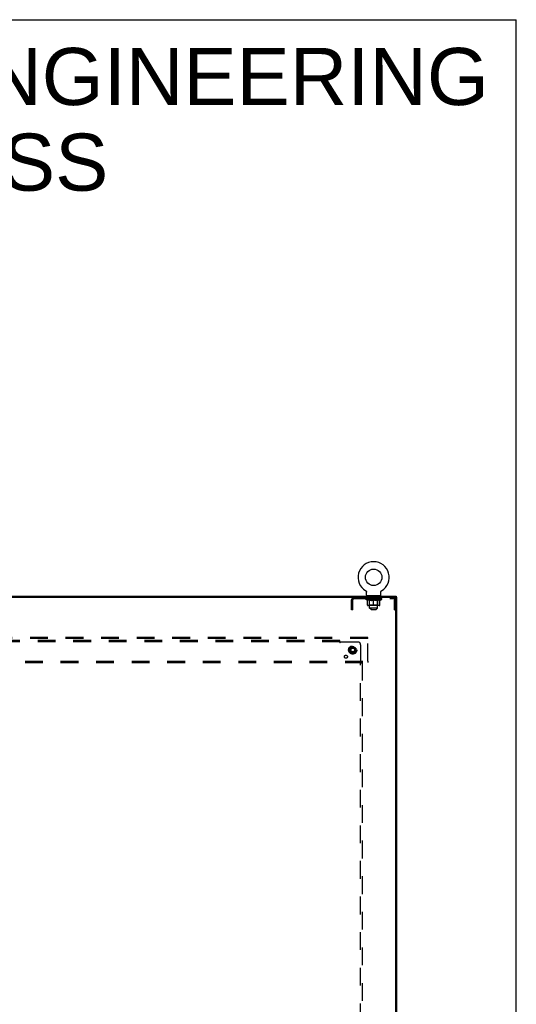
# Model space of a CAD drawing. Header units: inches. Extents: x 0 to 293, y 0 to 190.
# Tile 30 of 30: x 248 to 293, y 100 to 190. Entities that reach past the tile are written whole.
import ezdxf

# ---------------------------------------------------------------- set-up
doc = ezdxf.new("R2010")
doc.units = ezdxf.units.IN
doc.header["$LTSCALE"] = 16.12069
doc.header["$MEASUREMENT"] = 0
doc.linetypes.add('DOT', pattern=[0.2, 0.1, -0.1])
doc.linetypes.add('HIDDEN', pattern=[0.2, 0.1, -0.1])
doc.layers.get('0').update_dxf_attribs({"linetype": 'CONTINUOUS'})
for name, color, linetype in [('DEFAULT_2', 8, 'HIDDEN'), ('DIMENSIONS', 7, 'CONTINUOUS'), ('SUBPANEL', 7, 'CONTINUOUS')]:
    doc.layers.add(name, color=color, linetype=linetype)
doc.styles.get("Standard").update_dxf_attribs({"font": 'arial.ttf'})

msp = doc.modelspace()

# ---------------------------------------------------------------- linework, layer by layer
at = {"color": 7, "linetype": 'Continuous'}
for p, q in [((0, 189.655), (293.103, 189.655)), ((293.103, 0), (293.103, 189.655)), ((204.573, 137.436), (282.219, 137.436)), ((279.444, 137.927), (279.448, 137.925)), ((279.446, 137.926), (279.445, 137.927)), ((279.448, 137.925), (279.453, 137.922)), ((279.453, 137.922), (279.457, 137.919)), ((279.457, 137.919), (279.461, 137.915)), ((279.461, 137.916), (279.465, 137.912)), ((279.465, 137.912), (279.469, 137.909)), ((279.469, 137.909), (279.472, 137.905)), ((279.472, 137.905), (279.476, 137.901)), ((279.476, 137.901), (279.479, 137.897)), ((279.479, 137.897), (279.483, 137.893)), ((279.482, 137.893), (279.486, 137.889)), ((279.486, 137.889), (279.489, 137.885)), ((279.489, 137.885), (279.491, 137.88)), ((279.491, 137.881), (279.494, 137.876)), ((279.494, 137.876), (279.497, 137.871)), ((279.496, 137.872), (279.499, 137.867)), ((279.499, 137.867), (279.501, 137.862)), ((279.501, 137.862), (279.503, 137.857)), ((279.503, 137.857), (279.505, 137.852)), ((279.505, 137.852), (279.506, 137.847)), ((279.506, 137.848), (279.508, 137.842)), ((279.508, 137.842), (279.509, 137.837)), ((279.509, 137.837), (279.51, 137.832)), ((279.51, 137.832), (279.511, 137.827)), ((279.511, 137.827), (279.511, 137.822)), ((279.512, 137.812), (279.512, 137.807)), ((279.512, 137.526), (279.512, 137.807)), ((279.572, 137.466), (279.572, 137.436)), ((280.762, 137.466), (279.572, 137.466)), ((280.762, 137.466), (280.762, 137.436)), ((280.822, 137.817), (280.823, 137.822)), ((280.822, 137.807), (280.822, 137.812)), ((280.822, 137.526), (280.822, 137.807)), ((280.823, 137.822), (280.824, 137.827)), ((280.824, 137.832), (280.825, 137.837)), ((280.824, 137.827), (280.824, 137.832)), ((280.825, 137.837), (280.827, 137.842)), ((280.827, 137.842), (280.828, 137.848)), ((280.828, 137.847), (280.83, 137.852)), ((280.83, 137.852), (280.831, 137.857)), ((280.831, 137.857), (280.833, 137.862)), ((280.833, 137.862), (280.835, 137.867)), ((280.835, 137.867), (280.838, 137.872)), ((280.838, 137.871), (280.84, 137.876)), ((280.84, 137.876), (280.843, 137.881)), ((280.843, 137.88), (280.846, 137.885)), ((280.846, 137.885), (280.849, 137.889)), ((280.849, 137.889), (280.852, 137.893)), ((280.852, 137.893), (280.855, 137.897)), ((280.855, 137.897), (280.858, 137.901)), ((280.858, 137.901), (280.862, 137.905)), ((280.862, 137.905), (280.866, 137.909)), ((280.866, 137.909), (280.87, 137.912)), ((280.869, 137.912), (280.873, 137.916)), ((280.873, 137.915), (280.878, 137.919)), ((280.877, 137.919), (280.882, 137.922)), ((280.882, 137.922), (280.886, 137.925)), ((280.882, 137.922), (280.883, 137.923)), ((280.886, 137.925), (280.89, 137.927)), ((280.889, 137.927), (280.889, 137.926)), ((282.219, 137.436), (282.219, 137.332)), ((243.427, 137.332), (282.136, 137.332)), ((282.167, 53.571), (282.167, 137.301)), ((282.271, 137.332), (282.219, 137.332)), ((282.271, 53.54), (282.271, 137.332))]:
    msp.add_line(p, q, dxfattribs=at)
at = {"color": 3, "linetype": 'Continuous'}
for p, q in [((282.136, 137.332), (282.219, 137.332)), ((282.167, 137.317), (282.167, 137.332))]:
    msp.add_line(p, q, dxfattribs=at)
at = {"color": 7, "linetype": 'Continuous'}
for points in [[(279.511, 137.822), (279.512, 137.817), (279.512, 137.812)], [(280.822, 137.807), (280.822, 137.812), (280.822, 137.817)]]:
    msp.add_lwpolyline(points, dxfattribs=at)
msp.add_circle((280.167, 139.138), 0.75, dxfattribs=at)
for centre, radius, start, end in [((280.167, 139.138), 1.41, 300.81801, 239.18199), ((279.572, 137.526), 0.06, 180, 270), ((280.762, 137.526), 0.06, 270, 360), ((282.136, 137.301), 0.0312, 0, 90)]:
    msp.add_arc(centre, radius, start, end, dxfattribs=at)
at = {"layer": 'DEFAULT_2', "color": 8, "linetype": 'HIDDEN'}
for p, q in [((279.444, 137.927), (279.444, 137.927)), ((279.451, 137.923), (279.453, 137.922)), ((279.737, 137.376), (279.737, 137.456)), ((279.804, 137.366), (279.747, 137.366)), ((279.792, 137.466), (279.792, 137.436)), ((280.587, 137.366), (280.53, 137.366)), ((280.542, 137.466), (280.542, 137.436)), ((280.597, 137.376), (280.597, 137.456)), ((280.89, 137.927), (280.89, 137.927)), ((280.89, 137.927), (280.89, 137.927)), ((278.167, 136.207), (278.167, 137.086)), ((278.271, 136.737), (278.167, 136.737)), ((278.271, 136.207), (278.271, 137.086)), ((278.414, 137.228), (281.921, 137.228)), ((279.424, 137.173), (279.424, 137.228)), ((280.911, 137.173), (279.424, 137.173)), ((279.61, 137.043), (279.424, 137.173)), ((279.435, 137.22), (279.435, 137.228)), ((279.446, 137.216), (279.446, 137.22)), ((279.446, 137.216), (280.889, 137.216)), ((279.456, 137.216), (279.456, 137.22)), ((279.457, 137.216), (279.457, 137.22)), ((279.468, 137.22), (279.468, 137.228)), ((279.488, 137.216), (279.488, 137.22)), ((279.49, 137.216), (279.49, 137.22)), ((279.523, 137.22), (279.523, 137.228)), ((279.541, 137.216), (279.541, 137.22)), ((279.544, 137.216), (279.544, 137.22)), ((279.78, 137.22), (279.551, 137.22)), ((279.598, 137.22), (279.598, 137.228)), ((279.599, 137.216), (279.599, 137.22)), ((279.6, 137.216), (279.6, 137.22)), ((279.603, 137.216), (279.603, 137.22)), ((279.61, 137.043), (279.617, 137.043)), ((279.612, 137.216), (279.612, 137.22)), ((279.612, 137.216), (279.612, 137.22)), ((279.616, 137.216), (279.616, 137.22)), ((279.617, 136.618), (279.617, 137.098)), ((279.617, 137.098), (279.651, 137.084)), ((279.62, 137.216), (279.62, 137.221)), ((279.624, 137.216), (279.624, 137.22)), ((279.643, 137.216), (279.643, 137.22)), ((279.685, 137.073), (279.651, 137.085)), ((280.674, 136.575), (279.66, 136.575)), ((279.661, 137.216), (279.661, 137.22)), ((279.663, 137.216), (279.663, 137.223)), ((279.719, 137.063), (279.685, 137.073)), ((279.689, 137.22), (279.689, 137.228)), ((279.689, 137.216), (279.689, 137.22)), ((279.701, 137.216), (279.701, 137.22)), ((279.706, 137.216), (279.706, 137.22)), ((279.714, 137.216), (279.714, 137.22)), ((279.752, 137.054), (279.718, 137.063)), ((279.729, 137.216), (279.729, 137.225)), ((279.73, 137.228), (279.73, 137.332)), ((279.75, 137.216), (279.75, 137.22)), ((279.785, 137.048), (279.751, 137.055)), ((279.753, 137.216), (279.753, 137.22)), ((279.801, 136.621), (279.755, 136.575)), ((279.78, 137.216), (279.78, 137.22)), ((279.818, 137.043), (279.785, 137.048)), ((279.859, 137.22), (279.793, 137.22)), ((279.795, 137.22), (279.795, 137.228)), ((279.801, 136.621), (279.801, 137.17)), ((280.533, 136.621), (279.801, 136.621)), ((279.802, 136.346), (279.802, 137.356)), ((279.803, 137.216), (279.803, 137.22)), ((279.809, 137.216), (279.809, 137.22)), ((279.816, 137.216), (279.816, 137.226)), ((279.966, 137.043), (279.818, 137.043)), ((279.824, 137.216), (279.824, 137.22)), ((279.835, 137.216), (279.835, 137.22)), ((279.859, 137.216), (279.859, 137.22)), ((279.946, 137.22), (279.884, 137.22)), ((279.907, 137.216), (279.907, 137.22)), ((279.913, 137.22), (279.913, 137.228)), ((279.917, 137.216), (279.917, 137.22)), ((279.92, 137.216), (279.92, 137.227)), ((279.923, 137.216), (279.923, 137.22)), ((279.933, 137.216), (279.933, 137.22)), ((279.946, 137.216), (279.946, 137.22)), ((279.966, 137.043), (279.999, 137.048)), ((280.041, 137.22), (279.983, 137.22)), ((279.999, 137.216), (279.999, 137.22)), ((280.032, 137.055), (279.999, 137.048)), ((280.032, 137.22), (280.124, 137.225)), ((280.065, 137.063), (280.032, 137.054)), ((280.038, 137.22), (280.038, 137.228)), ((280.039, 137.228), (280.038, 137.228)), ((280.039, 137.22), (280.039, 137.228)), ((280.039, 137.216), (280.039, 137.22)), ((280.041, 137.216), (280.041, 137.22)), ((280.044, 137.216), (280.044, 137.221)), ((280.045, 137.216), (280.045, 137.22)), ((280.099, 137.073), (280.065, 137.063)), ((280.088, 137.22), (280.161, 137.22)), ((280.096, 137.216), (280.096, 137.22)), ((280.133, 137.085), (280.098, 137.073)), ((280.1, 137.22), (280.1, 137.224)), ((280.124, 137.22), (280.124, 137.225)), ((280.167, 137.098), (280.132, 137.084)), ((280.139, 137.216), (280.139, 137.22)), ((280.164, 137.22), (280.164, 137.22)), ((280.164, 137.216), (280.164, 137.22)), ((280.164, 137.216), (280.164, 137.22)), ((280.167, 137.22), (280.167, 137.228)), ((280.167, 137.228), (280.302, 137.22)), ((280.167, 136.575), (280.167, 137.098)), ((280.167, 137.098), (280.202, 137.084)), ((280.17, 137.216), (280.17, 137.22)), ((280.17, 137.216), (280.17, 137.22)), ((280.17, 137.22), (280.17, 137.22)), ((280.195, 137.216), (280.195, 137.22)), ((280.195, 137.22), (280.246, 137.22)), ((280.236, 137.073), (280.201, 137.085)), ((280.269, 137.063), (280.235, 137.073)), ((280.238, 137.216), (280.238, 137.22)), ((280.303, 137.054), (280.269, 137.063)), ((280.289, 137.216), (280.289, 137.22)), ((280.291, 137.216), (280.291, 137.221)), ((280.294, 137.216), (280.294, 137.22)), ((280.294, 137.22), (280.351, 137.22)), ((280.296, 137.228), (280.296, 137.228)), ((280.296, 137.22), (280.296, 137.228)), ((280.296, 137.22), (280.296, 137.228)), ((280.296, 137.216), (280.296, 137.22)), ((280.335, 137.048), (280.302, 137.055)), ((280.335, 137.216), (280.335, 137.22)), ((280.368, 137.043), (280.335, 137.048)), ((280.516, 137.043), (280.368, 137.043)), ((280.388, 137.216), (280.388, 137.22)), ((280.388, 137.22), (280.451, 137.22)), ((280.402, 137.216), (280.402, 137.22)), ((280.411, 137.216), (280.411, 137.22)), ((280.414, 137.216), (280.414, 137.227)), ((280.417, 137.216), (280.417, 137.22)), ((280.421, 137.22), (280.421, 137.228)), ((280.427, 137.216), (280.427, 137.22)), ((280.476, 137.216), (280.476, 137.22)), ((280.476, 137.22), (280.541, 137.22)), ((280.499, 137.216), (280.499, 137.22)), ((280.511, 137.216), (280.511, 137.22)), ((280.516, 137.043), (280.55, 137.048)), ((280.518, 137.216), (280.518, 137.226)), ((280.525, 137.216), (280.525, 137.22)), ((280.531, 137.216), (280.531, 137.22)), ((280.532, 136.346), (280.532, 137.356)), ((280.533, 136.621), (280.533, 137.17)), ((280.533, 136.621), (280.58, 136.575)), ((280.539, 137.22), (280.539, 137.228)), ((280.583, 137.055), (280.549, 137.048)), ((280.554, 137.216), (280.554, 137.22)), ((280.554, 137.22), (280.783, 137.22)), ((280.581, 137.216), (280.581, 137.22)), ((280.616, 137.063), (280.582, 137.054)), ((280.584, 137.216), (280.584, 137.22)), ((280.605, 137.228), (280.605, 137.332)), ((280.605, 137.216), (280.605, 137.225)), ((280.649, 137.073), (280.615, 137.063)), ((280.621, 137.216), (280.621, 137.22)), ((280.628, 137.216), (280.628, 137.22)), ((280.633, 137.216), (280.633, 137.22)), ((280.645, 137.22), (280.645, 137.228)), ((280.645, 137.216), (280.645, 137.22)), ((280.683, 137.085), (280.649, 137.073)), ((280.671, 137.216), (280.671, 137.223)), ((280.673, 137.216), (280.673, 137.22)), ((280.718, 137.098), (280.683, 137.084)), ((280.691, 137.216), (280.691, 137.22)), ((280.711, 137.216), (280.711, 137.22)), ((280.715, 137.216), (280.715, 137.221)), ((280.718, 137.216), (280.718, 137.22)), ((280.718, 136.618), (280.718, 137.098)), ((280.718, 137.043), (280.724, 137.043)), ((280.722, 137.216), (280.722, 137.22)), ((280.722, 137.216), (280.722, 137.22)), ((280.724, 137.043), (280.911, 137.173)), ((280.732, 137.216), (280.732, 137.22)), ((280.735, 137.216), (280.735, 137.22)), ((280.735, 137.216), (280.735, 137.22)), ((280.737, 137.22), (280.737, 137.228)), ((280.79, 137.216), (280.79, 137.22)), ((280.794, 137.216), (280.794, 137.22)), ((280.811, 137.22), (280.811, 137.228)), ((280.844, 137.216), (280.844, 137.22)), ((280.846, 137.216), (280.846, 137.22)), ((280.866, 137.22), (280.866, 137.228)), ((280.877, 137.216), (280.877, 137.22)), ((280.878, 137.216), (280.878, 137.22)), ((280.889, 137.216), (280.889, 137.22)), ((280.899, 137.22), (280.899, 137.228)), ((280.911, 137.173), (280.911, 137.228)), ((282.063, 136.207), (282.063, 137.086)), ((282.167, 136.737), (282.063, 136.737)), ((278.271, 136.207), (278.167, 136.207)), ((280.532, 136.346), (279.802, 136.346)), ((279.932, 136.216), (279.802, 136.346)), ((279.932, 136.216), (280.402, 136.216)), ((280.402, 136.216), (280.532, 136.346)), ((282.063, 136.207), (282.167, 136.207)), ((279.646, 133.686), (206.646, 133.686)), ((279.646, 133.582), (206.646, 133.582)), ((279.646, 133.582), (279.646, 133.686)), ((279.646, 131.54), (279.646, 133.582)), ((277.994, 132.715), (277.994, 132.407)), ((278.266, 132.879), (277.999, 132.724)), ((277.999, 132.398), (278.266, 132.244)), ((278.544, 132.724), (278.276, 132.879)), ((278.276, 132.244), (278.544, 132.398)), ((278.549, 132.715), (278.549, 132.407)), ((206.646, 131.54), (279.646, 131.54)), ((206.646, 131.436), (279.646, 131.436)), ((279.646, 131.54), (279.646, 131.436))]:
    msp.add_line(p, q, dxfattribs=at)
for radius in [0.372, 0.356, 0.318, 0.204, 0.183, 0.183, 0.166]:
    msp.add_circle((278.271, 132.561), radius, dxfattribs=at)
at = {"layer": 'DEFAULT_2', "color": 8, "linetype": 'DOT'}
msp.add_circle((278.271, 132.561), 0.17, dxfattribs=at)
at = {"layer": 'DEFAULT_2', "color": 8, "linetype": 'HIDDEN'}
for centre, radius, start, end in [((279.727, 137.456), 0.01, 0, 90), ((279.747, 137.376), 0.01, 180, 270), ((279.792, 137.356), 0.01, 0, 90), ((280.542, 137.356), 0.01, 90, 180), ((280.587, 137.376), 0.01, 270, 360), ((280.607, 137.456), 0.01, 90, 180), ((278.414, 137.086), 0.246, 90, 180), ((278.414, 137.086), 0.142, 90, 180), ((279.66, 136.618), 0.0434, 180, 270), ((279.755, 137.17), 0.0466, 0, 90), ((280.58, 137.17), 0.0466, 90, 180), ((280.674, 136.618), 0.0434, 270, 360), ((281.921, 137.086), 0.246, 0, 90), ((281.921, 137.086), 0.142, 0, 90), ((278.004, 132.715), 0.01, 120.01204, 179.98872), ((278.004, 132.407), 0.01, 180.01235, 239.98915), ((278.271, 132.87), 0.01, 60.01268, 119.98829), ((278.271, 132.252), 0.01, 240.01268, 299.98829), ((278.539, 132.715), 0.01, 0.01235, 59.98915), ((278.539, 132.407), 0.01, 300.01204, 359.98872)]:
    msp.add_arc(centre, radius, start, end, dxfattribs=at)
for centre, major_axis, ratio, start_param, end_param in [((280.167, 137.228), (0.743, 0.008), 0.059247, 2.966439, 3.140971), ((279.4, 137.214), (0.232, 0), 0.060167, 0.426548, 1.470503), ((280.167, 137.228), (0.744, 0), 0.060167, 3.141593, 3.316126), ((279.4, 137.206), (0.232, 0.002), 0.059247, 1.374323, 1.469882), ((280.167, 137.228), (0.743, 0.015), 0.056515, 2.79136, 2.965893), ((279.372, 137.214), (0.232, 0.002), 0.059247, 0.251393, 1.295349), ((279.452, 137.214), (0.232, -0.002), 0.059247, 0.601702, 1.645657), ((280.167, 137.228), (0.743, -0.008), 0.059247, -2.966439, -2.791906), ((279.452, 137.206), (0.232, 0), 0.060167, 1.549477, 1.645036), ((279.372, 137.206), (0.232, 0.005), 0.056515, 1.199244, 1.294804), ((279.456, 137.209), (0.192, 0.002), 0.059247, 1.051627, 1.625044), ((279.433, 137.209), (0.192, 0.004), 0.056515, 0.876548, 1.449966), ((279.501, 137.209), (0.192, 0), 0.060167, 1.226781, 1.800198), ((280.167, 137.228), (0.743, 0.022), 0.052059, 2.616423, 2.790956), ((279.368, 137.214), (0.232, 0.005), 0.056515, 0.076315, 1.120271), ((279.526, 137.214), (0.232, -0.005), 0.056515, 0.77678, 1.820736), ((280.167, 137.228), (0.743, -0.015), 0.056515, -2.79136, -2.616827), ((279.526, 137.206), (0.232, -0.002), 0.059247, 1.724631, 1.82019), ((279.368, 137.206), (0.232, 0.007), 0.052059, 1.024308, 1.119867), ((279.432, 137.209), (0.192, 0.006), 0.052059, 0.701611, 1.275029), ((279.566, 137.209), (0.192, -0.002), 0.059247, 1.401935, 1.975352), ((280.167, 137.228), (0.743, 0.029), 0.046022, 2.441677, 2.61621), ((279.618, 137.214), (0.232, -0.007), 0.052059, 0.951717, 1.995673), ((280.167, 137.228), (0.743, -0.022), 0.052059, -2.616423, -2.441891), ((279.388, 137.214), (0.232, 0.007), 0.052059, -0.098622, 0.945334), ((279.618, 137.206), (0.232, -0.005), 0.056515, 1.899709, 1.995269), ((279.388, 137.206), (0.232, 0.009), 0.046022, 0.849561, 0.945121), ((279.454, 137.209), (0.192, 0.007), 0.046022, 0.526865, 1.100283), ((279.649, 137.209), (0.192, -0.004), 0.056515, 1.577013, 2.150431), ((280.167, 137.228), (0.743, 0.034), 0.038593, 2.267147, 2.44168), ((279.728, 137.214), (0.232, -0.009), 0.046022, 1.126463, 2.170419), ((279.432, 137.214), (0.232, 0.009), 0.046022, -0.273368, 0.770588), ((280.167, 137.228), (0.743, -0.029), 0.046022, -2.441677, -2.267144), ((279.728, 137.206), (0.232, -0.007), 0.052059, 2.074646, 2.170205), ((279.432, 137.206), (0.232, 0.011), 0.038593, 0.675031, 0.77059), ((279.497, 137.209), (0.192, 0.009), 0.038593, 0.352335, 0.925752), ((279.748, 137.209), (0.192, -0.006), 0.052059, 1.75195, 2.325367), ((280.167, 137.228), (0.743, 0.039), 0.030002, 2.09283, 2.267363), ((279.851, 137.214), (0.232, -0.011), 0.038593, 1.300994, 2.344949), ((279.498, 137.214), (0.232, 0.011), 0.038593, -0.447899, 0.596057), ((280.167, 137.228), (0.743, -0.034), 0.038593, -2.267147, -2.092614), ((279.851, 137.206), (0.232, -0.009), 0.046022, 2.249392, 2.344952), ((279.498, 137.206), (0.232, 0.012), 0.030002, 0.500714, 0.596274), ((279.561, 137.209), (0.192, 0.01), 0.030002, 0.178018, 0.751436), ((279.86, 137.209), (0.192, -0.007), 0.046022, 1.926696, 2.500114), ((279.584, 137.214), (0.232, 0.012), 0.030002, -0.622215, 0.421741), ((280.167, 137.228), (0.743, 0.042), 0.020513, 1.918702, 2.093235), ((279.984, 137.214), (0.232, -0.012), 0.030002, 1.47531, 2.519266), ((280.167, 137.228), (0.743, -0.039), 0.030002, -2.09283, -1.918297), ((279.984, 137.206), (0.232, -0.011), 0.038593, 2.423923, 2.519482), ((279.584, 137.206), (0.232, 0.013), 0.020513, 0.326586, 0.422146), ((279.643, 137.209), (0.192, 0.011), 0.020513, 0.00389, 0.577307), ((279.981, 137.209), (0.192, -0.009), 0.038593, 2.101227, 2.674644), ((279.688, 137.214), (0.232, 0.013), 0.020513, -0.796343, 0.247613), ((280.167, 137.228), (0.743, 0.044), 0.010411, 1.744712, 1.919245), ((280.122, 137.214), (0.232, -0.013), 0.020513, 1.649438, 2.693394), ((280.167, 137.228), (0.743, -0.042), 0.020513, -1.918702, -1.744169), ((280.122, 137.206), (0.232, -0.012), 0.030002, 2.598239, 2.693799), ((279.688, 137.206), (0.232, 0.014), 0.010411, 0.152596, 0.248156), ((279.741, 137.209), (0.192, 0.011), 0.010411, 6.113086, 6.686503), ((280.107, 137.209), (0.192, -0.01), 0.030002, 2.275543, 2.848961), ((279.807, 137.214), (0.232, 0.014), 0.010411, -0.970333, -0.000837), ((280.261, 137.214), (0.232, -0.014), 0.010411, 1.823428, 2.867384), ((280.167, 137.228), (0.743, -0.044), 0.010411, -1.744712, -1.570179), ((280.261, 137.206), (0.232, -0.013), 0.020513, 2.772368, 2.867927), ((280.236, 137.209), (0.192, -0.011), 0.020513, 2.449671, 3.023089), ((280.073, 137.214), (0.232, 0.014), 0.010411, 0.274209, 1.318165), ((279.972, 137.209), (0.192, 0.011), 0.010411, -0.000381, 0.517932), ((279.936, 137.206), (0.232, 0.014), 0.010411, 0.195236, 0.407198), ((280.167, 137.228), (0.743, 0.044), 0.010411, -1.579123, -1.39688), ((280.398, 137.206), (0.232, -0.014), 0.010411, 2.946357, 3.041917), ((280.362, 137.209), (0.192, -0.011), 0.010411, 2.623661, 3.142044), ((280.213, 137.214), (0.232, 0.013), 0.020513, 0.448199, 1.492154), ((280.098, 137.209), (0.192, 0.011), 0.020513, 0.118504, 0.691921), ((280.073, 137.206), (0.232, 0.013), 0.020513, 0.273666, 0.369225), ((280.527, 137.214), (0.232, -0.014), 0.010411, -3.140756, -2.17126), ((280.167, 137.228), (0.743, 0.042), 0.020513, -1.397424, -1.222891), ((280.167, 137.228), (0.743, -0.044), 0.010411, 1.222347, 1.39688), ((280.351, 137.214), (0.232, 0.012), 0.030002, 0.622327, 1.666283), ((280.227, 137.209), (0.192, 0.01), 0.030002, 0.292632, 0.86605), ((280.594, 137.209), (0.192, -0.011), 0.010411, 2.738275, 3.311692), ((280.646, 137.214), (0.232, -0.013), 0.020513, 2.89398, 3.937936), ((280.213, 137.206), (0.232, 0.012), 0.030002, 0.447794, 0.543354), ((280.646, 137.206), (0.232, -0.014), 0.010411, 2.893437, 2.988996), ((280.167, 137.228), (0.743, 0.039), 0.030002, -1.223295, -1.048762), ((280.167, 137.228), (0.743, -0.042), 0.020513, 1.048358, 1.222891), ((280.483, 137.214), (0.232, 0.011), 0.038593, 0.796643, 1.840599), ((280.354, 137.209), (0.192, 0.009), 0.038593, 0.466948, 1.040366), ((280.692, 137.209), (0.192, -0.011), 0.020513, 2.564285, 3.137703), ((280.75, 137.214), (0.232, -0.012), 0.030002, 2.719852, 3.763807), ((280.606, 137.214), (0.232, 0.009), 0.046022, 0.971174, 2.01513), ((280.351, 137.206), (0.232, 0.011), 0.038593, 0.62211, 0.71767), ((280.75, 137.206), (0.232, -0.013), 0.020513, 2.719447, 2.815007), ((280.167, 137.228), (0.743, 0.034), 0.038593, -1.048979, -0.874446), ((280.167, 137.228), (0.743, -0.039), 0.030002, 0.874229, 1.048762), ((280.475, 137.209), (0.192, 0.007), 0.046022, 0.641479, 1.214897), ((280.716, 137.214), (0.232, 0.007), 0.052059, 1.14592, 2.189876), ((280.774, 137.209), (0.192, -0.01), 0.030002, 2.390157, 2.963574), ((280.837, 137.214), (0.232, -0.011), 0.038593, 2.545535, 3.589491), ((280.586, 137.209), (0.192, 0.006), 0.052059, 0.816225, 1.389643), ((280.483, 137.206), (0.232, 0.009), 0.046022, 0.796641, 0.892201), ((280.837, 137.206), (0.232, -0.012), 0.030002, 2.545319, 2.640878), ((280.809, 137.214), (0.232, 0.005), 0.056515, 1.320857, 2.364813), ((280.167, 137.228), (0.743, 0.029), 0.046022, -0.874448, -0.699915), ((280.167, 137.228), (0.743, -0.034), 0.038593, 0.699913, 0.874446), ((280.903, 137.214), (0.232, -0.009), 0.046022, 2.371005, 3.41496), ((280.837, 137.209), (0.192, -0.009), 0.038593, 2.21584, 2.789258), ((280.685, 137.209), (0.192, 0.004), 0.056515, 0.991162, 1.564579), ((280.882, 137.214), (0.232, 0.002), 0.059247, 1.495935, 2.539891), ((280.946, 137.214), (0.232, -0.007), 0.052059, 2.196258, 3.240214), ((280.881, 137.209), (0.192, -0.007), 0.046022, 2.04131, 2.614727), ((280.606, 137.206), (0.232, 0.007), 0.052059, 0.971387, 1.066947), ((280.903, 137.206), (0.232, -0.011), 0.038593, 2.371002, 2.466562), ((280.934, 137.214), (0.232, 0), 0.060167, 1.671089, 2.715045), ((280.966, 137.214), (0.232, -0.005), 0.056515, 2.021322, 3.065278), ((280.769, 137.209), (0.192, 0.002), 0.059247, 1.16624, 1.739658), ((280.167, 137.228), (0.743, 0.022), 0.052059, -0.699702, -0.525169), ((280.167, 137.228), (0.743, -0.029), 0.046022, 0.525382, 0.699915), ((280.962, 137.214), (0.232, -0.002), 0.059247, 1.846243, 2.890199), ((280.902, 137.209), (0.192, -0.006), 0.052059, 1.866564, 2.439981), ((280.833, 137.209), (0.192, 0), 0.060167, 1.341394, 1.914812), ((280.901, 137.209), (0.192, -0.004), 0.056515, 1.691627, 2.265045), ((280.878, 137.209), (0.192, -0.002), 0.059247, 1.516549, 2.089966), ((280.716, 137.206), (0.232, 0.005), 0.056515, 1.146324, 1.241883), ((280.946, 137.206), (0.232, -0.009), 0.046022, 2.196472, 2.292031), ((280.167, 137.228), (0.743, 0.015), 0.056515, -0.524765, -0.350233), ((280.167, 137.228), (0.743, -0.022), 0.052059, 0.350636, 0.525169), ((280.809, 137.206), (0.232, 0.002), 0.059247, 1.321402, 1.416962), ((280.966, 137.206), (0.232, -0.007), 0.052059, 2.021726, 2.117285), ((280.167, 137.228), (0.743, 0.008), 0.059247, -0.349687, -0.175154), ((280.167, 137.228), (0.743, -0.015), 0.056515, 0.1757, 0.350233), ((280.882, 137.206), (0.232, 0), 0.060167, 1.496556, 1.592116), ((280.962, 137.206), (0.232, -0.005), 0.056515, 1.846789, 1.942348), ((280.934, 137.206), (0.232, -0.002), 0.059247, 1.67171, 1.76727), ((280.167, 137.228), (0.744, 0), 0.060167, -0.174533, 0), ((280.167, 137.228), (0.743, -0.008), 0.059247, 0.000621, 0.175154)]:
    msp.add_ellipse(centre, major_axis=major_axis, ratio=ratio, start_param=start_param, end_param=end_param, dxfattribs=at)
at = {"layer": 'SUBPANEL', "color": 8, "linetype": 'HIDDEN'}
for p, q in [((277.115, 133.405), (209.177, 133.405)), ((277.115, 133.28), (209.177, 133.28)), ((277.115, 133.239), (277.115, 133.405)), ((277.15, 133.28), (278.74, 133.28)), ((278.99, 133.03), (278.99, 131.44)), ((278.949, 131.405), (279.115, 131.405)), ((278.99, 63.467), (278.99, 131.405)), ((279.009, 131.422), (279.001, 131.429)), ((279.115, 131.405), (279.115, 63.467))]:
    msp.add_line(p, q, dxfattribs=at)
for points in [[(277.115, 133.318), (277.117, 133.316), (277.118, 133.314), (277.12, 133.311), (277.122, 133.309), (277.124, 133.307), (277.125, 133.305), (277.127, 133.304), (277.129, 133.302), (277.13, 133.3), (277.132, 133.298), (277.137, 133.293)], [(277.115, 133.239), (277.117, 133.24), (277.119, 133.241), (277.121, 133.241), (277.122, 133.243), (277.124, 133.244), (277.126, 133.245), (277.127, 133.247), (277.129, 133.249), (277.13, 133.25), (277.132, 133.252), (277.133, 133.254), (277.135, 133.256), (277.136, 133.259), (277.138, 133.261)], [(277.137, 133.293), (277.139, 133.291), (277.141, 133.289), (277.143, 133.287), (277.145, 133.285), (277.147, 133.283), (277.149, 133.281), (277.15, 133.28)], [(277.138, 133.261), (277.141, 133.266), (277.142, 133.269), (277.144, 133.271), (277.145, 133.274), (277.147, 133.276), (277.149, 133.278), (277.15, 133.28)], [(278.949, 131.405), (278.95, 131.407), (278.951, 131.409), (278.952, 131.41), (278.953, 131.412), (278.954, 131.414), (278.955, 131.416), (278.957, 131.417), (278.959, 131.419), (278.96, 131.42), (278.962, 131.422), (278.964, 131.423), (278.966, 131.425), (278.969, 131.426), (278.971, 131.428), (278.976, 131.431)], [(278.976, 131.431), (278.979, 131.432), (278.981, 131.434), (278.984, 131.435), (278.986, 131.437), (278.988, 131.439), (278.99, 131.44)], [(279.001, 131.429), (278.999, 131.431), (278.997, 131.433), (278.995, 131.435), (278.993, 131.437), (278.992, 131.439), (278.99, 131.44)], [(279.028, 131.405), (279.026, 131.407), (279.024, 131.408), (279.021, 131.41), (279.019, 131.412), (279.017, 131.414), (279.015, 131.415), (279.014, 131.417), (279.012, 131.419), (279.01, 131.42), (279.009, 131.422)]]:
    msp.add_lwpolyline(points, dxfattribs=at)
for centre, radius in [((277.652, 131.942), 0.141), ((278.271, 132.561), 0.25)]:
    msp.add_circle(centre, radius, dxfattribs=at)
msp.add_arc((278.74, 133.03), 0.25, 0, 90, dxfattribs=at)

# ---------------------------------------------------------------- texts
at = {"layer": 'DIMENSIONS', "color": 2, "linetype": 'Continuous', "insert": (225.187, 187.096), "char_height": 5.17241, "width": 130.6371, "attachment_point": 2, "line_spacing_factor": 0.9}
msp.add_mtext('SAGINAW CONTROL & ENGINEERING\\PSCE-84XM7824SS', dxfattribs=at)

doc.saveas('drawing.dxf')
